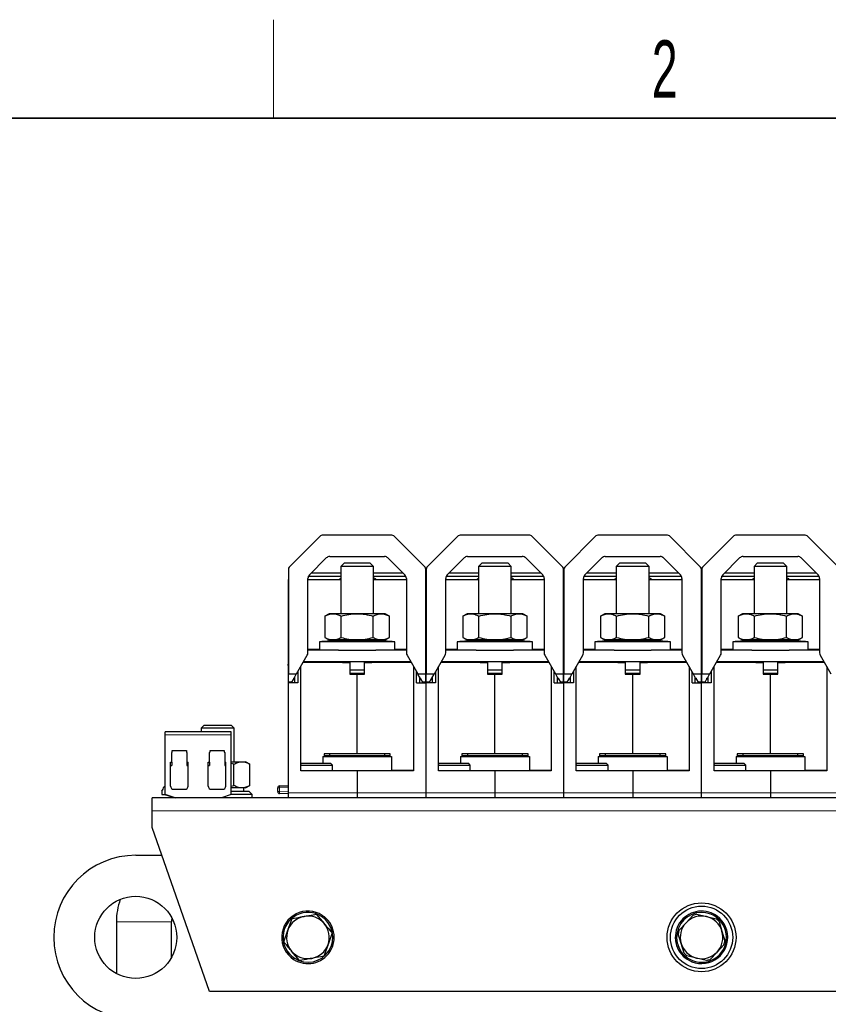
# Model space of a CAD drawing. Header units: millimetres. Extents: x 5 to 418, y 2 to 292.
# Tile 10 of 35: x 58 to 108, y 229 to 288. Entities that reach past the tile are written whole.
import ezdxf

# ---------------------------------------------------------------- set-up
doc = ezdxf.new("R2010")
doc.units = ezdxf.units.MM
doc.layers.add('SLD-0', color=7, linetype='Continuous')
doc.styles.add('SLDTEXTSTYLE0', font='TXT', dxfattribs={"width": 0.605})

msp = doc.modelspace()

# ---------------------------------------------------------------- linework, layer by layer
at = {"color": 7, "linetype": 'Continuous', "lineweight": 25}
for p, q in [((76.611, 257.0456), (74.7047, 255.1394)), ((80.9716, 257.0925), (76.7241, 257.0925)), ((82.991, 255.1394), (81.0847, 257.0456)), ((85.011, 257.0456), (83.1047, 255.1394)), ((89.3716, 257.0925), (85.1241, 257.0925)), ((91.391, 255.1394), (89.4847, 257.0456)), ((93.411, 257.0456), (91.5047, 255.1394)), ((97.7716, 257.0925), (93.5241, 257.0925)), ((99.791, 255.1394), (97.8847, 257.0456)), ((101.811, 257.0456), (99.9047, 255.1394)), ((106.1716, 257.0925), (101.9241, 257.0925)), ((108.191, 255.1394), (106.2847, 257.0456)), ((75.9357, 254.6733), (76.967, 255.7046)), ((77.1792, 255.7925), (80.5165, 255.7925)), ((80.7286, 255.7046), (81.76, 254.6733)), ((84.3357, 254.6733), (85.367, 255.7046)), ((85.5792, 255.7925), (88.9165, 255.7925)), ((89.1286, 255.7046), (90.16, 254.6733)), ((92.7357, 254.6733), (93.767, 255.7046)), ((93.9792, 255.7925), (97.3165, 255.7925)), ((97.5286, 255.7046), (98.56, 254.6733)), ((101.1357, 254.6733), (102.167, 255.7046)), ((102.3792, 255.7925), (105.7165, 255.7925)), ((105.9286, 255.7046), (106.96, 254.6733)), ((74.6578, 255.0262), (74.6578, 248.6491)), ((78.0478, 255.3925), (77.8478, 255.1925)), ((77.8478, 255.1925), (77.8478, 252.3125)), ((79.8478, 255.1925), (77.8478, 255.1925)), ((79.6478, 255.3925), (78.0478, 255.3925)), ((79.8478, 255.1925), (79.6478, 255.3925)), ((79.8478, 252.3125), (79.8478, 255.1925)), ((83.0378, 248.6491), (83.0378, 255.0262)), ((83.0578, 255.0262), (83.0578, 248.6491)), ((86.4478, 255.3925), (86.2478, 255.1925)), ((86.2478, 255.1925), (86.2478, 252.3125)), ((88.2478, 255.1925), (86.2478, 255.1925)), ((88.0478, 255.3925), (86.4478, 255.3925)), ((88.2478, 255.1925), (88.0478, 255.3925)), ((88.2478, 252.3125), (88.2478, 255.1925)), ((91.4378, 248.6491), (91.4378, 255.0262)), ((91.4578, 255.0262), (91.4578, 248.6491)), ((94.8478, 255.3925), (94.6478, 255.1925)), ((94.6478, 255.1925), (94.6478, 252.3125)), ((96.6478, 255.1925), (94.6478, 255.1925)), ((96.4478, 255.3925), (94.8478, 255.3925)), ((96.6478, 255.1925), (96.4478, 255.3925)), ((96.6478, 252.3125), (96.6478, 255.1925)), ((99.8378, 248.6491), (99.8378, 255.0262)), ((99.8578, 255.0262), (99.8578, 248.6491)), ((103.2478, 255.3925), (103.0478, 255.1925)), ((103.0478, 255.1925), (103.0478, 252.3125)), ((105.0478, 255.1925), (103.0478, 255.1925)), ((104.8478, 255.3925), (103.2478, 255.3925)), ((105.0478, 255.1925), (104.8478, 255.3925)), ((105.0478, 252.3125), (105.0478, 255.1925)), ((74.6478, 254.3925), (74.6578, 254.3925)), ((74.6478, 254.3925), (74.6478, 254.2325)), ((75.8478, 249.9276), (75.8478, 254.4612)), ((75.8478, 254.3925), (77.8478, 254.3925)), ((75.8781, 254.5925), (77.8478, 254.5925)), ((77.8478, 254.7759), (76.0383, 254.7759)), ((77.8478, 254.4555), (77.7633, 254.3925)), ((81.6573, 254.7759), (79.8478, 254.7759)), ((79.8478, 254.5925), (81.8176, 254.5925)), ((79.8478, 254.3925), (81.8478, 254.3925)), ((81.8478, 254.4612), (81.8478, 249.9276)), ((83.0378, 254.3925), (83.0478, 254.3925)), ((83.0478, 254.2325), (83.0478, 254.3925)), ((83.0478, 254.3925), (83.0578, 254.3925)), ((84.2478, 249.9276), (84.2478, 254.4612)), ((84.2478, 254.3925), (86.2478, 254.3925)), ((84.2781, 254.5925), (86.2478, 254.5925)), ((86.2478, 254.7759), (84.4383, 254.7759)), ((86.2478, 254.4555), (86.1633, 254.3925)), ((90.0573, 254.7759), (88.2478, 254.7759)), ((88.2478, 254.5925), (90.2176, 254.5925)), ((88.2478, 254.3925), (90.2478, 254.3925)), ((90.2478, 254.4612), (90.2478, 249.9276)), ((91.4378, 254.3925), (91.4478, 254.3925)), ((91.4478, 254.2325), (91.4478, 254.3925)), ((91.4478, 254.3925), (91.4578, 254.3925)), ((92.6478, 249.9276), (92.6478, 254.4612)), ((92.6478, 254.3925), (94.6478, 254.3925)), ((92.6781, 254.5925), (94.6478, 254.5925)), ((94.6478, 254.7759), (92.8383, 254.7759)), ((94.6478, 254.4555), (94.5633, 254.3925)), ((98.4573, 254.7759), (96.6478, 254.7759)), ((96.6478, 254.5925), (98.6176, 254.5925)), ((96.6478, 254.3925), (98.6478, 254.3925)), ((98.6478, 254.4612), (98.6478, 249.9276)), ((99.8378, 254.3925), (99.8478, 254.3925)), ((99.8478, 254.2325), (99.8478, 254.3925)), ((99.8478, 254.3925), (99.8578, 254.3925)), ((101.0478, 249.9276), (101.0478, 254.4612)), ((101.0478, 254.3925), (103.0478, 254.3925)), ((101.0781, 254.5925), (103.0478, 254.5925)), ((103.0478, 254.7759), (101.2383, 254.7759)), ((103.0478, 254.4555), (102.9633, 254.3925)), ((106.8573, 254.7759), (105.0478, 254.7759)), ((105.0478, 254.5925), (107.0176, 254.5925)), ((105.0478, 254.3925), (107.0478, 254.3925)), ((107.0478, 254.4612), (107.0478, 249.9276)), ((74.6478, 254.2325), (74.6478, 249.2339)), ((83.0478, 249.2339), (83.0478, 254.2325)), ((91.4478, 249.2339), (91.4478, 254.2325)), ((99.8478, 249.2339), (99.8478, 254.2325)), ((77.1478, 252.3125), (76.8848, 252.1607)), ((76.8848, 252.1607), (76.8848, 250.8643)), ((77.3756, 252.3125), (77.1478, 252.3125)), ((78.8478, 252.3125), (77.3756, 252.3125)), ((77.8663, 250.8643), (77.8663, 252.1607)), ((80.3201, 252.3125), (78.8478, 252.3125)), ((79.8293, 250.8643), (79.8293, 252.1607)), ((80.5478, 252.3125), (80.3201, 252.3125)), ((80.8108, 252.1607), (80.5478, 252.3125)), ((80.8108, 250.8643), (80.8108, 252.1607)), ((85.5478, 252.3125), (85.2848, 252.1607)), ((85.2848, 252.1607), (85.2848, 250.8643)), ((85.7756, 252.3125), (85.5478, 252.3125)), ((87.2478, 252.3125), (85.7756, 252.3125)), ((86.2663, 250.8643), (86.2663, 252.1607)), ((88.7201, 252.3125), (87.2478, 252.3125)), ((88.2293, 250.8643), (88.2293, 252.1607)), ((88.9478, 252.3125), (88.7201, 252.3125)), ((89.2108, 252.1607), (88.9478, 252.3125)), ((89.2108, 250.8643), (89.2108, 252.1607)), ((93.9478, 252.3125), (93.6848, 252.1607)), ((93.6848, 252.1607), (93.6848, 250.8643)), ((94.1756, 252.3125), (93.9478, 252.3125)), ((95.6478, 252.3125), (94.1756, 252.3125)), ((94.6663, 250.8643), (94.6663, 252.1607)), ((97.1201, 252.3125), (95.6478, 252.3125)), ((96.6293, 250.8643), (96.6293, 252.1607)), ((97.3478, 252.3125), (97.1201, 252.3125)), ((97.6108, 252.1607), (97.3478, 252.3125)), ((97.6108, 250.8643), (97.6108, 252.1607)), ((102.3478, 252.3125), (102.0848, 252.1607)), ((102.0848, 252.1607), (102.0848, 250.8643)), ((102.5756, 252.3125), (102.3478, 252.3125)), ((104.0478, 252.3125), (102.5756, 252.3125)), ((103.0663, 250.8643), (103.0663, 252.1607)), ((105.5201, 252.3125), (104.0478, 252.3125)), ((105.0293, 250.8643), (105.0293, 252.1607)), ((105.7478, 252.3125), (105.5201, 252.3125)), ((106.0108, 252.1607), (105.7478, 252.3125)), ((106.0108, 250.8643), (106.0108, 252.1607)), ((76.8848, 250.8643), (77.1478, 250.7125)), ((80.5478, 250.7125), (80.8108, 250.8643)), ((85.2848, 250.8643), (85.5478, 250.7125)), ((88.9478, 250.7125), (89.2108, 250.8643)), ((93.6848, 250.8643), (93.9478, 250.7125)), ((97.3478, 250.7125), (97.6108, 250.8643)), ((102.0848, 250.8643), (102.3478, 250.7125)), ((105.7478, 250.7125), (106.0108, 250.8643)), ((76.5478, 250.5925), (76.5478, 250.0925)), ((81.1478, 250.5925), (76.5478, 250.5925)), ((77.3756, 250.7125), (77.1478, 250.7125)), ((78.8478, 250.7125), (77.3756, 250.7125)), ((79.8978, 250.6859), (77.7978, 250.6859)), ((77.8478, 250.7125), (77.8478, 250.6859)), ((80.3201, 250.7125), (78.8478, 250.7125)), ((79.8478, 250.6859), (79.8478, 250.7125)), ((80.5478, 250.7125), (80.3201, 250.7125)), ((81.1478, 250.0925), (81.1478, 250.5925)), ((84.9478, 250.5925), (84.9478, 250.0925)), ((89.5478, 250.5925), (84.9478, 250.5925)), ((85.7756, 250.7125), (85.5478, 250.7125)), ((87.2478, 250.7125), (85.7756, 250.7125)), ((88.2978, 250.6859), (86.1978, 250.6859)), ((86.2478, 250.7125), (86.2478, 250.6859)), ((88.7201, 250.7125), (87.2478, 250.7125)), ((88.2478, 250.6859), (88.2478, 250.7125)), ((88.9478, 250.7125), (88.7201, 250.7125)), ((89.5478, 250.0925), (89.5478, 250.5925)), ((93.3478, 250.5925), (93.3478, 250.0925)), ((97.9478, 250.5925), (93.3478, 250.5925)), ((94.1756, 250.7125), (93.9478, 250.7125)), ((95.6478, 250.7125), (94.1756, 250.7125)), ((96.6978, 250.6859), (94.5978, 250.6859)), ((94.6478, 250.7125), (94.6478, 250.6859)), ((97.1201, 250.7125), (95.6478, 250.7125)), ((96.6478, 250.6859), (96.6478, 250.7125)), ((97.3478, 250.7125), (97.1201, 250.7125)), ((97.9478, 250.0925), (97.9478, 250.5925)), ((101.7478, 250.5925), (101.7478, 250.0925)), ((106.3478, 250.5925), (101.7478, 250.5925)), ((102.5756, 250.7125), (102.3478, 250.7125)), ((104.0478, 250.7125), (102.5756, 250.7125)), ((105.0978, 250.6859), (102.9978, 250.6859)), ((103.0478, 250.7125), (103.0478, 250.6859)), ((105.5201, 250.7125), (104.0478, 250.7125)), ((105.0478, 250.6859), (105.0478, 250.7125)), ((105.7478, 250.7125), (105.5201, 250.7125)), ((106.3478, 250.0925), (106.3478, 250.5925)), ((75.1561, 248.6491), (75.8076, 249.7776)), ((76.5478, 250.1225), (75.8478, 250.1225)), ((77.7121, 250.0925), (75.8478, 250.0925)), ((77.7121, 250.0925), (79.9836, 250.0925)), ((81.8478, 250.0925), (79.9836, 250.0925)), ((81.8478, 250.1225), (81.1478, 250.1225)), ((81.888, 249.7776), (82.5396, 248.6491)), ((83.5561, 248.6491), (84.2076, 249.7776)), ((84.9478, 250.1225), (84.2478, 250.1225)), ((86.1121, 250.0925), (84.2478, 250.0925)), ((86.1121, 250.0925), (88.3836, 250.0925)), ((90.2478, 250.0925), (88.3836, 250.0925)), ((90.2478, 250.1225), (89.5478, 250.1225)), ((90.288, 249.7776), (90.9396, 248.6491)), ((91.9561, 248.6491), (92.6076, 249.7776)), ((93.3478, 250.1225), (92.6478, 250.1225)), ((94.5121, 250.0925), (92.6478, 250.0925)), ((94.5121, 250.0925), (96.7836, 250.0925)), ((98.6478, 250.0925), (96.7836, 250.0925)), ((98.6478, 250.1225), (97.9478, 250.1225)), ((98.688, 249.7776), (99.3396, 248.6491)), ((100.3561, 248.6491), (101.0076, 249.7776)), ((101.7478, 250.1225), (101.0478, 250.1225)), ((102.9121, 250.0925), (101.0478, 250.0925)), ((102.9121, 250.0925), (105.1836, 250.0925)), ((107.0478, 250.0925), (105.1836, 250.0925)), ((107.0478, 250.1225), (106.3478, 250.1225)), ((107.088, 249.7776), (107.7396, 248.6491)), ((74.6478, 249.1632), (74.6478, 249.2339)), ((74.6478, 249.1632), (74.6478, 248.0925)), ((75.4078, 242.7325), (75.4078, 249.0851)), ((77.9478, 249.3625), (75.568, 249.3625)), ((75.5853, 249.3925), (82.1104, 249.3925)), ((76.8978, 249.3925), (76.8978, 249.3625)), ((77.9478, 249.3325), (77.9478, 249.3625)), ((77.9478, 249.3325), (78.3978, 249.3325)), ((78.3978, 249.3325), (78.3978, 248.6325)), ((79.2978, 248.6325), (79.2978, 249.3325)), ((79.2978, 249.3325), (79.7478, 249.3325)), ((79.7478, 249.3625), (79.7478, 249.3325)), ((82.1277, 249.3625), (79.7478, 249.3625)), ((80.7978, 249.3625), (80.7978, 249.3925)), ((82.2878, 249.0851), (82.2878, 242.7325)), ((83.0478, 249.2339), (83.0478, 249.1632)), ((83.0478, 248.0925), (83.0478, 249.1632)), ((83.8078, 242.7325), (83.8078, 249.0851)), ((86.3478, 249.3625), (83.968, 249.3625)), ((83.9853, 249.3925), (90.5104, 249.3925)), ((85.2978, 249.3925), (85.2978, 249.3625)), ((86.3478, 249.3325), (86.3478, 249.3625)), ((86.3478, 249.3325), (86.7978, 249.3325)), ((86.7978, 249.3325), (86.7978, 248.6325)), ((87.6978, 248.6325), (87.6978, 249.3325)), ((87.6978, 249.3325), (88.1478, 249.3325)), ((88.1478, 249.3625), (88.1478, 249.3325)), ((90.5277, 249.3625), (88.1478, 249.3625)), ((89.1978, 249.3625), (89.1978, 249.3925)), ((90.6878, 249.0851), (90.6878, 242.7325)), ((91.4478, 249.2339), (91.4478, 249.1632)), ((91.4478, 248.0925), (91.4478, 249.1632)), ((92.2078, 242.7325), (92.2078, 249.0851)), ((94.7478, 249.3625), (92.368, 249.3625)), ((92.3853, 249.3925), (98.9104, 249.3925)), ((93.6978, 249.3925), (93.6978, 249.3625)), ((94.7478, 249.3325), (94.7478, 249.3625)), ((94.7478, 249.3325), (95.1978, 249.3325)), ((95.1978, 249.3325), (95.1978, 248.6325)), ((96.0978, 248.6325), (96.0978, 249.3325)), ((96.0978, 249.3325), (96.5478, 249.3325)), ((96.5478, 249.3625), (96.5478, 249.3325)), ((98.9277, 249.3625), (96.5478, 249.3625)), ((97.5978, 249.3625), (97.5978, 249.3925)), ((98.8238, 249.3925), (98.8238, 249.3625)), ((99.0878, 249.0851), (99.0878, 242.7325)), ((99.8478, 249.2339), (99.8478, 249.1632)), ((99.8478, 248.0925), (99.8478, 249.1632)), ((100.6078, 242.7325), (100.6078, 249.0851)), ((103.1478, 249.3625), (100.768, 249.3625)), ((100.7853, 249.3925), (107.3104, 249.3925)), ((101.6578, 249.3925), (101.6578, 249.3625)), ((101.8378, 249.3625), (101.8378, 249.3925)), ((102.0978, 249.3925), (102.0978, 249.3625)), ((103.1478, 249.3325), (103.1478, 249.3625)), ((103.1478, 249.3325), (103.5978, 249.3325)), ((103.5978, 249.3325), (103.5978, 248.6325)), ((104.4978, 248.6325), (104.4978, 249.3325)), ((104.4978, 249.3325), (104.9478, 249.3325)), ((104.9478, 249.3625), (104.9478, 249.3325)), ((107.3277, 249.3625), (104.9478, 249.3625)), ((105.9978, 249.3625), (105.9978, 249.3925)), ((107.4878, 249.0851), (107.4878, 242.7325)), ((74.6578, 248.6208), (74.6578, 248.6491)), ((74.6578, 248.1325), (74.6578, 248.6208)), ((74.9578, 248.3925), (75.0079, 248.3925)), ((74.9578, 248.3925), (74.9578, 248.3057)), ((75.0079, 248.3925), (75.1397, 248.6208)), ((75.0478, 248.0925), (75.0478, 248.4616)), ((75.1397, 248.6208), (75.1561, 248.6491)), ((75.2298, 248.7768), (75.2298, 248.0925)), ((78.3978, 248.8925), (79.2978, 248.8925)), ((78.3978, 248.6925), (79.2978, 248.6925)), ((78.3978, 248.6325), (78.8478, 248.6325)), ((78.8478, 248.6325), (78.8478, 248.6925)), ((78.8478, 243.7725), (78.8478, 248.6325)), ((78.8478, 248.6325), (79.2978, 248.6325)), ((82.4658, 248.0925), (82.4658, 248.7768)), ((82.5396, 248.6491), (82.5559, 248.6208)), ((82.6877, 248.3925), (82.5559, 248.6208)), ((82.6478, 248.4616), (82.6478, 248.0925)), ((82.6877, 248.3925), (82.7378, 248.3925)), ((82.7378, 248.3057), (82.7378, 248.3925)), ((83.0378, 248.6208), (83.0378, 248.6491)), ((83.0378, 248.1325), (83.0378, 248.6208)), ((83.0578, 248.6208), (83.0578, 248.6491)), ((83.0578, 248.1325), (83.0578, 248.6208)), ((83.3578, 248.3925), (83.4079, 248.3925)), ((83.3578, 248.3925), (83.3578, 248.3057)), ((83.4079, 248.3925), (83.5397, 248.6208)), ((83.4478, 248.0925), (83.4478, 248.4616)), ((83.5397, 248.6208), (83.5561, 248.6491)), ((83.6298, 248.7768), (83.6298, 248.0925)), ((86.7978, 248.8925), (87.6978, 248.8925)), ((86.7978, 248.6925), (87.6978, 248.6925)), ((86.7978, 248.6325), (87.2478, 248.6325)), ((87.2478, 248.6325), (87.2478, 248.6925)), ((87.2478, 243.7725), (87.2478, 248.6325)), ((87.2478, 248.6325), (87.6978, 248.6325)), ((90.8658, 248.0925), (90.8658, 248.7768)), ((90.9396, 248.6491), (90.9559, 248.6208)), ((91.0877, 248.3925), (90.9559, 248.6208)), ((91.0478, 248.4616), (91.0478, 248.0925)), ((91.0877, 248.3925), (91.1378, 248.3925)), ((91.1378, 248.3057), (91.1378, 248.3925)), ((91.4378, 248.6208), (91.4378, 248.6491)), ((91.4378, 248.1325), (91.4378, 248.6208)), ((91.4578, 248.6208), (91.4578, 248.6491)), ((91.4578, 248.1325), (91.4578, 248.6208)), ((91.7578, 248.3925), (91.8079, 248.3925)), ((91.7578, 248.3925), (91.7578, 248.3057)), ((91.8079, 248.3925), (91.9397, 248.6208)), ((91.8478, 248.0925), (91.8478, 248.4616)), ((91.9397, 248.6208), (91.9561, 248.6491)), ((92.0298, 248.7768), (92.0298, 248.0925)), ((95.1978, 248.8925), (96.0978, 248.8925)), ((95.1978, 248.6925), (96.0978, 248.6925)), ((95.1978, 248.6325), (95.6478, 248.6325)), ((95.6478, 248.6325), (95.6478, 248.6925)), ((95.6478, 243.7725), (95.6478, 248.6325)), ((95.6478, 248.6325), (96.0978, 248.6325)), ((99.2658, 248.0925), (99.2658, 248.7768)), ((99.3396, 248.6491), (99.3559, 248.6208)), ((99.4877, 248.3925), (99.3559, 248.6208)), ((99.4478, 248.4616), (99.4478, 248.0925)), ((99.4877, 248.3925), (99.5378, 248.3925)), ((99.5378, 248.3057), (99.5378, 248.3925)), ((99.8378, 248.6208), (99.8378, 248.6491)), ((99.8378, 248.1325), (99.8378, 248.6208)), ((99.8578, 248.6208), (99.8578, 248.6491)), ((99.8578, 248.1325), (99.8578, 248.6208)), ((100.1578, 248.3925), (100.2079, 248.3925)), ((100.1578, 248.3925), (100.1578, 248.3057)), ((100.2079, 248.3925), (100.3397, 248.6208)), ((100.2478, 248.0925), (100.2478, 248.4616)), ((100.3397, 248.6208), (100.3561, 248.6491)), ((100.4298, 248.7768), (100.4298, 248.0925)), ((103.5978, 248.8925), (104.4978, 248.8925)), ((103.5978, 248.6925), (104.4978, 248.6925)), ((103.5978, 248.6325), (104.0478, 248.6325)), ((104.0478, 248.6325), (104.0478, 248.6925)), ((104.0478, 243.7725), (104.0478, 248.6325)), ((104.0478, 248.6325), (104.4978, 248.6325)), ((74.6478, 248.0925), (74.6478, 241.3925)), ((75.2298, 248.0925), (74.6478, 248.0925)), ((74.8578, 248.1325), (74.6578, 248.1325)), ((74.8578, 248.1325), (74.9578, 248.3057)), ((82.4658, 248.0925), (83.0478, 248.0925)), ((82.7378, 248.3057), (82.8378, 248.1325)), ((83.0378, 248.1325), (82.8378, 248.1325)), ((83.0478, 241.3925), (83.0478, 248.0925)), ((83.6298, 248.0925), (83.0478, 248.0925)), ((83.2578, 248.1325), (83.0578, 248.1325)), ((83.2578, 248.1325), (83.3578, 248.3057)), ((90.8658, 248.0925), (91.4478, 248.0925)), ((91.1378, 248.3057), (91.2378, 248.1325)), ((91.4378, 248.1325), (91.2378, 248.1325)), ((91.4478, 241.3925), (91.4478, 248.0925)), ((92.0298, 248.0925), (91.4478, 248.0925)), ((91.6578, 248.1325), (91.4578, 248.1325)), ((91.6578, 248.1325), (91.7578, 248.3057)), ((99.2658, 248.0925), (99.8478, 248.0925)), ((99.5378, 248.3057), (99.6378, 248.1325)), ((99.8378, 248.1325), (99.6378, 248.1325)), ((99.8478, 241.3925), (99.8478, 248.0925)), ((100.4298, 248.0925), (99.8478, 248.0925)), ((100.0578, 248.1325), (99.8578, 248.1325)), ((100.0578, 248.1325), (100.1578, 248.3057)), ((69.5078, 245.4925), (69.3478, 245.3325)), ((71.1878, 245.4925), (69.5078, 245.4925)), ((71.3478, 245.3325), (71.1878, 245.4925)), ((71.1678, 245.1225), (67.1478, 245.1225)), ((67.1478, 244.9225), (67.1478, 245.1225)), ((67.1478, 241.2874), (67.1478, 244.9225)), ((69.3478, 245.3325), (69.3478, 245.1225)), ((71.3478, 245.3325), (69.3478, 245.3325)), ((71.1678, 244.9225), (71.1678, 245.1225)), ((71.1678, 241.2874), (71.1678, 244.9225)), ((71.3478, 243.2925), (71.3478, 245.3325)), ((67.5428, 243.8475), (67.5661, 243.8708)), ((67.5428, 243.2625), (67.5428, 243.8475)), ((67.5778, 243.8991), (67.5778, 243.9725)), ((67.5778, 243.9725), (68.0078, 243.9725)), ((68.0078, 243.9725), (68.4378, 243.9725)), ((68.4378, 243.9725), (68.4378, 243.8991)), ((68.4496, 243.8708), (68.4728, 243.8475)), ((68.4728, 243.8475), (68.4728, 243.2625)), ((69.8428, 243.8475), (69.8661, 243.8708)), ((69.8428, 243.2625), (69.8428, 243.8475)), ((69.8778, 243.8991), (69.8778, 243.9725)), ((69.8778, 243.9725), (70.3078, 243.9725)), ((70.3078, 243.9725), (70.7378, 243.9725)), ((70.7378, 243.9725), (70.7378, 243.8991)), ((70.7496, 243.8708), (70.7728, 243.8475)), ((70.7728, 243.8475), (70.7728, 243.2625)), ((76.7478, 243.6125), (76.7478, 243.2125)), ((76.7478, 243.6125), (80.9478, 243.6125)), ((78.8478, 243.7725), (76.8278, 243.7725)), ((76.8278, 243.7725), (76.8278, 243.6125)), ((80.8478, 243.6565), (76.8478, 243.6565)), ((76.8478, 243.6213), (76.8478, 243.6565)), ((76.8478, 243.6125), (76.8478, 243.6213)), ((77.1678, 243.7725), (77.1678, 243.6565)), ((80.8678, 243.7725), (78.8478, 243.7725)), ((80.5278, 243.6565), (80.5278, 243.7725)), ((80.8478, 243.6565), (80.8478, 243.6213)), ((80.8478, 243.6213), (80.8478, 243.6125)), ((80.8678, 243.6125), (80.8678, 243.7725)), ((80.9478, 243.6125), (80.9478, 242.7325)), ((85.1478, 243.6125), (85.1478, 243.2125)), ((85.1478, 243.6125), (89.3478, 243.6125)), ((87.2478, 243.7725), (85.2278, 243.7725)), ((85.2278, 243.7725), (85.2278, 243.6125)), ((89.2478, 243.6565), (85.2478, 243.6565)), ((85.2478, 243.6213), (85.2478, 243.6565)), ((85.2478, 243.6125), (85.2478, 243.6213)), ((85.5678, 243.7725), (85.5678, 243.6565)), ((89.2678, 243.7725), (87.2478, 243.7725)), ((88.9278, 243.6565), (88.9278, 243.7725)), ((89.2478, 243.6565), (89.2478, 243.6213)), ((89.2478, 243.6213), (89.2478, 243.6125)), ((89.2678, 243.6125), (89.2678, 243.7725)), ((89.3478, 243.6125), (89.3478, 242.7325)), ((93.5478, 243.6125), (93.5478, 243.2125)), ((93.5478, 243.6125), (97.7478, 243.6125)), ((95.6478, 243.7725), (93.6278, 243.7725)), ((93.6278, 243.7725), (93.6278, 243.6125)), ((97.6478, 243.6565), (93.6478, 243.6565)), ((93.6478, 243.6213), (93.6478, 243.6565)), ((93.6478, 243.6125), (93.6478, 243.6213)), ((93.9678, 243.7725), (93.9678, 243.6565)), ((97.6678, 243.7725), (95.6478, 243.7725)), ((97.3278, 243.6565), (97.3278, 243.7725)), ((97.6478, 243.6565), (97.6478, 243.6213)), ((97.6478, 243.6213), (97.6478, 243.6125)), ((97.6678, 243.6125), (97.6678, 243.7725)), ((97.7478, 243.6125), (97.7478, 242.7325)), ((101.9478, 243.6125), (101.9478, 243.2125)), ((101.9478, 243.6125), (106.1478, 243.6125)), ((104.0478, 243.7725), (102.0278, 243.7725)), ((102.0278, 243.7725), (102.0278, 243.6125)), ((106.0478, 243.6565), (102.0478, 243.6565)), ((102.0478, 243.6213), (102.0478, 243.6565)), ((102.0478, 243.6125), (102.0478, 243.6213)), ((102.3678, 243.7725), (102.3678, 243.6565)), ((106.0678, 243.7725), (104.0478, 243.7725)), ((105.7278, 243.6565), (105.7278, 243.7725)), ((106.0478, 243.6565), (106.0478, 243.6213)), ((106.0478, 243.6213), (106.0478, 243.6125)), ((106.0678, 243.6125), (106.0678, 243.7725)), ((106.1478, 243.6125), (106.1478, 242.7325)), ((67.4728, 243.2625), (67.5428, 243.2625)), ((67.4728, 241.8125), (67.4728, 243.2625)), ((67.4728, 243.0625), (67.5428, 243.0625)), ((67.5428, 243.2625), (67.5428, 243.0625)), ((68.4728, 243.2625), (68.5428, 243.2625)), ((68.4728, 243.2625), (68.4728, 243.0625)), ((68.4728, 243.0625), (68.5428, 243.0625)), ((68.5428, 241.8125), (68.5428, 243.2625)), ((69.7728, 243.2625), (69.8428, 243.2625)), ((69.7728, 241.8125), (69.7728, 243.2625)), ((69.7728, 243.0625), (69.8428, 243.0625)), ((69.8428, 243.2625), (69.8428, 243.0625)), ((70.7728, 243.2625), (70.7728, 243.0625)), ((70.7728, 243.2625), (70.8428, 243.2625)), ((70.7728, 243.0625), (70.8428, 243.0625)), ((70.8428, 241.8125), (70.8428, 243.2625)), ((71.1678, 243.2925), (71.8201, 243.2925)), ((71.3293, 243.1407), (71.1678, 243.1831)), ((71.3293, 241.8443), (71.3293, 243.1407)), ((71.8201, 243.2925), (72.0478, 243.2925)), ((72.3108, 243.1407), (72.0478, 243.2925)), ((72.3108, 241.8443), (72.3108, 243.1407)), ((75.4678, 243.2125), (75.4078, 243.1525)), ((75.4078, 243.0925), (77.3478, 243.0925)), ((75.4678, 243.2125), (77.2278, 243.2125)), ((77.3478, 243.0925), (77.2278, 243.2125)), ((77.3478, 242.7325), (77.3478, 243.0925)), ((83.8678, 243.2125), (83.8078, 243.1525)), ((83.8078, 243.0925), (85.7478, 243.0925)), ((83.8678, 243.2125), (85.6278, 243.2125)), ((85.7478, 243.0925), (85.6278, 243.2125)), ((85.7478, 242.7325), (85.7478, 243.0925)), ((92.2678, 243.2125), (92.2078, 243.1525)), ((92.2078, 243.0925), (94.1478, 243.0925)), ((92.2678, 243.2125), (94.0278, 243.2125)), ((94.1478, 243.0925), (94.0278, 243.2125)), ((94.1478, 242.7325), (94.1478, 243.0925)), ((100.6678, 243.2125), (100.6078, 243.1525)), ((100.6078, 243.0925), (102.5478, 243.0925)), ((100.6678, 243.2125), (102.4278, 243.2125)), ((102.5478, 243.0925), (102.4278, 243.2125)), ((102.5478, 242.7325), (102.5478, 243.0925)), ((78.8478, 242.7325), (75.4078, 242.7325)), ((82.2878, 242.7325), (78.8478, 242.7325)), ((78.8478, 242.7325), (78.8478, 241.3925)), ((87.2478, 242.7325), (83.8078, 242.7325)), ((87.2478, 242.7325), (87.2478, 241.3925)), ((90.6878, 242.7325), (87.2478, 242.7325)), ((95.6478, 242.7325), (92.2078, 242.7325)), ((99.0878, 242.7325), (95.6478, 242.7325)), ((95.6478, 242.7325), (95.6478, 241.3925)), ((104.0478, 242.7325), (100.6078, 242.7325)), ((107.4878, 242.7325), (104.0478, 242.7325)), ((104.0478, 242.7325), (104.0478, 241.3925)), ((67.1478, 241.7725), (67.0578, 241.7725)), ((71.1678, 241.8019), (71.3293, 241.8443)), ((72.0478, 241.6925), (72.3108, 241.8443)), ((74.1236, 241.8142), (74.6478, 241.8325)), ((66.9378, 241.4997), (66.9378, 241.2925)), ((66.9378, 241.2925), (67.1478, 241.2924)), ((67.7478, 241.0925), (67.1478, 241.2874)), ((67.6728, 241.6125), (68.3428, 241.6125)), ((69.9728, 241.6125), (70.6428, 241.6125)), ((71.1678, 241.2874), (70.5678, 241.0925)), ((72.4478, 241.2925), (71.137, 241.2925)), ((71.8201, 241.6925), (71.1678, 241.6925)), ((71.1678, 241.4925), (72.2478, 241.4925)), ((72.0478, 241.6925), (71.8201, 241.6925)), ((71.9478, 241.4925), (71.9478, 241.6925)), ((72.4478, 241.2925), (72.2478, 241.4925)), ((72.4478, 241.0925), (72.4478, 241.2925)), ((74.0078, 241.4707), (74.0078, 241.6943)), ((74.6478, 241.3325), (74.1236, 241.3508)), ((74.6478, 241.3925), (74.6478, 241.0925)), ((78.8478, 241.3925), (78.8478, 241.0925)), ((83.0478, 241.0925), (83.0478, 241.3925)), ((87.2478, 241.3925), (87.2478, 241.0925)), ((91.4478, 241.0925), (91.4478, 241.3925)), ((95.6478, 241.3925), (95.6478, 241.0925)), ((99.8478, 241.0925), (99.8478, 241.3925)), ((104.0478, 241.3925), (104.0478, 241.0925)), ((133.3478, 241.0925), (66.3478, 241.0925)), ((66.3478, 240.2925), (66.3478, 241.0925)), ((66.3478, 239.2925), (66.3478, 240.2925)), ((69.8478, 229.2925), (66.3478, 239.2925)), ((65.3478, 237.5925), (66.9428, 237.5925)), ((76.3549, 234.0054), (76.8399, 233.4326)), ((99.5508, 233.9995), (100.1488, 233.8572)), ((64.1678, 233.5325), (64.1678, 230.3885)), ((67.5278, 231.3687), (67.5278, 233.5325)), ((98.4808, 233.0387), (98.903, 233.4854)), ((98.903, 233.4854), (99.3253, 233.9322)), ((100.1488, 233.8572), (100.7468, 233.7149)), ((100.9178, 233.5533), (101.0936, 232.9642)), ((74.3707, 232.3252), (74.6242, 233.0316)), ((77.325, 232.8598), (77.0714, 232.1534)), ((98.6021, 232.2208), (98.4263, 232.8098)), ((101.0936, 232.9642), (101.2693, 232.3752)), ((98.7779, 231.6317), (98.6021, 232.2208)), ((75.3408, 231.1796), (74.8557, 231.7524)), ((100.7926, 231.6995), (100.3704, 231.2528)), ((101.2149, 232.1463), (100.7926, 231.6995)), ((99.5469, 231.3278), (98.9489, 231.4701)), ((100.1449, 231.1855), (99.5469, 231.3278)), ((129.8478, 229.2925), (69.8478, 229.2925))]:
    msp.add_line(p, q, dxfattribs=at)
at = {"color": 7, "linetype": 'Continuous', "lineweight": 18}
for p, q in [((74.6478, 254.2325), (74.6578, 254.2325)), ((83.0378, 254.2325), (83.0478, 254.2325)), ((83.0478, 254.2325), (83.0578, 254.2325)), ((91.4378, 254.2325), (91.4478, 254.2325)), ((91.4478, 254.2325), (91.4578, 254.2325)), ((99.8378, 254.2325), (99.8478, 254.2325)), ((99.8478, 254.2325), (99.8578, 254.2325)), ((74.6578, 249.2339), (74.6478, 249.2339)), ((74.6578, 249.1632), (74.6478, 249.1632)), ((75.5507, 249.3325), (77.9478, 249.3325)), ((79.7478, 249.3325), (82.145, 249.3325)), ((83.0478, 249.2339), (83.0378, 249.2339)), ((83.0478, 249.1632), (83.0378, 249.1632)), ((83.0578, 249.2339), (83.0478, 249.2339)), ((83.0578, 249.1632), (83.0478, 249.1632)), ((83.9507, 249.3325), (86.3478, 249.3325)), ((88.1478, 249.3325), (90.545, 249.3325)), ((91.4478, 249.2339), (91.4378, 249.2339)), ((91.4478, 249.1632), (91.4378, 249.1632)), ((91.4578, 249.2339), (91.4478, 249.2339)), ((91.4578, 249.1632), (91.4478, 249.1632)), ((92.3507, 249.3325), (94.7478, 249.3325)), ((96.5478, 249.3325), (98.945, 249.3325)), ((99.8478, 249.2339), (99.8378, 249.2339)), ((99.8478, 249.1632), (99.8378, 249.1632)), ((99.8578, 249.2339), (99.8478, 249.2339)), ((99.8578, 249.1632), (99.8478, 249.1632)), ((100.7507, 249.3325), (103.1478, 249.3325)), ((104.9478, 249.3325), (107.345, 249.3325)), ((74.6578, 248.6491), (75.1561, 248.6491)), ((74.6578, 248.6208), (75.1397, 248.6208)), ((82.5396, 248.6491), (83.0378, 248.6491)), ((82.5559, 248.6208), (83.0378, 248.6208)), ((83.0578, 248.6491), (83.5561, 248.6491)), ((83.0578, 248.6208), (83.5397, 248.6208)), ((90.9396, 248.6491), (91.4378, 248.6491)), ((90.9559, 248.6208), (91.4378, 248.6208)), ((91.4578, 248.6491), (91.9561, 248.6491)), ((91.4578, 248.6208), (91.9397, 248.6208)), ((99.3396, 248.6491), (99.8378, 248.6491)), ((99.3559, 248.6208), (99.8378, 248.6208)), ((99.8578, 248.6491), (100.3561, 248.6491)), ((99.8578, 248.6208), (100.3397, 248.6208)), ((71.1678, 244.9225), (67.1478, 244.9225)), ((76.8478, 243.6213), (80.8478, 243.6213)), ((85.2478, 243.6213), (89.2478, 243.6213)), ((93.6478, 243.6213), (97.6478, 243.6213)), ((102.0478, 243.6213), (106.0478, 243.6213)), ((82.2878, 242.7738), (80.9478, 242.7738)), ((90.6878, 242.7738), (89.3478, 242.7738)), ((99.0878, 242.7738), (97.7478, 242.7738)), ((107.4878, 242.7738), (106.1478, 242.7738)), ((74.1236, 241.6943), (74.6478, 241.7126)), ((74.1236, 241.6943), (74.1236, 241.4707)), ((74.6478, 241.4524), (74.1236, 241.4707)), ((78.8478, 241.3925), (74.6478, 241.3925)), ((78.8478, 241.3925), (83.0478, 241.3925)), ((87.2478, 241.3925), (83.0478, 241.3925)), ((87.2478, 241.3925), (91.4478, 241.3925)), ((95.6478, 241.3925), (91.4478, 241.3925)), ((95.6478, 241.3925), (99.8478, 241.3925)), ((104.0478, 241.3925), (99.8478, 241.3925)), ((104.0478, 241.3925), (108.2478, 241.3925)), ((133.3478, 240.2925), (66.3478, 240.2925)), ((100.4086, 234.0053), (100.4381, 234.0796)), ((64.1678, 233.5325), (67.5278, 233.5325)), ((76.6771, 233.8664), (76.7208, 233.9334)), ((75.0186, 231.3186), (74.9749, 231.2516)), ((99.2871, 231.1797), (99.2576, 231.1053))]:
    msp.add_line(p, q, dxfattribs=at)
at = {"color": 7, "linetype": 'Continuous', "lineweight": 18, "flags": 128}
for points in [[(74.0078, 241.6943), (74.01, 241.6943), (74.0166, 241.6943), (74.0272, 241.6943), (74.0415, 241.6943), (74.059, 241.6943), (74.079, 241.6943), (74.1008, 241.6943), (74.1236, 241.6943)], [(74.1236, 241.4707), (74.1008, 241.4707), (74.079, 241.4707), (74.059, 241.4707), (74.0415, 241.4707), (74.0272, 241.4707), (74.0166, 241.4707), (74.01, 241.4707), (74.0078, 241.4707)]]:
    msp.add_lwpolyline(points, dxfattribs=at)
at = {"color": 7, "linetype": 'Continuous', "lineweight": 25}
for centre, radius in [((65.3478, 232.5925), 2.5), ((99.8478, 232.5925), 2.1), ((99.8478, 232.5925), 1.9)]:
    msp.add_circle(centre, radius, dxfattribs=at)
for centre, radius, start, end in [((76.7241, 256.9325), 0.16, 90, 135), ((80.9716, 256.9325), 0.16, 45, 90), ((85.1241, 256.9325), 0.16, 90, 135), ((89.3716, 256.9325), 0.16, 45, 90), ((93.5241, 256.9325), 0.16, 90, 135), ((97.7716, 256.9325), 0.16, 45, 90), ((101.9241, 256.9325), 0.16, 90, 135), ((106.1716, 256.9325), 0.16, 45, 90), ((77.1792, 255.4925), 0.3, 90, 135), ((80.5165, 255.4925), 0.3, 45, 90), ((85.5792, 255.4925), 0.3, 90, 135), ((88.9165, 255.4925), 0.3, 45, 90), ((93.9792, 255.4925), 0.3, 90, 135), ((97.3165, 255.4925), 0.3, 45, 90), ((102.3792, 255.4925), 0.3, 90, 135), ((105.7165, 255.4925), 0.3, 45, 90), ((74.8178, 255.0262), 0.16, 135, 180), ((82.8778, 255.0262), 0.16, 0, 45), ((83.2178, 255.0262), 0.16, 135, 180), ((91.2778, 255.0262), 0.16, 0, 45), ((91.6178, 255.0262), 0.16, 135, 180), ((99.6778, 255.0262), 0.16, 0, 45), ((100.0178, 255.0262), 0.16, 135, 180), ((76.1478, 254.4612), 0.3, 135, 180), ((81.5478, 254.4612), 0.3, 0, 45), ((84.5478, 254.4612), 0.3, 135, 180), ((89.9478, 254.4612), 0.3, 0, 45), ((92.9478, 254.4612), 0.3, 135, 180), ((98.3478, 254.4612), 0.3, 0, 45), ((101.3478, 254.4612), 0.3, 135, 180), ((106.7478, 254.4612), 0.3, 0, 45), ((78.8478, 228.2131), 22.4973, 92.675093, 95.867852), ((78.8478, 228.2131), 22.4973, 84.132148, 87.324907), ((87.2478, 228.2131), 22.4973, 92.675093, 95.867852), ((87.2478, 228.2131), 22.4973, 84.132148, 87.324907), ((95.6478, 228.2131), 22.4973, 92.675093, 95.867852), ((95.6478, 228.2131), 22.4973, 84.132148, 87.324907), ((104.0478, 228.2131), 22.4973, 92.675093, 95.867852), ((104.0478, 228.2131), 22.4973, 84.132148, 87.324907), ((75.5478, 249.9276), 0.3, 330, 0), ((82.1478, 249.9276), 0.3, 180, 210), ((83.9478, 249.9276), 0.3, 330, 0), ((90.5478, 249.9276), 0.3, 180, 210), ((92.3478, 249.9276), 0.3, 330, 0), ((98.9478, 249.9276), 0.3, 180, 210), ((100.7478, 249.9276), 0.3, 330, 0), ((107.3478, 249.9276), 0.3, 180, 210), ((67.5378, 243.8991), 0.04, 315, 0), ((68.4778, 243.8991), 0.04, 180, 225), ((69.8378, 243.8991), 0.04, 315, 0), ((70.7778, 243.8991), 0.04, 180, 225), ((66.6878, 241.7725), 0.37, 312.506642, 0), ((67.6728, 241.8125), 0.2, 180, 270), ((68.3428, 241.8125), 0.2, 270, 360), ((69.9728, 241.8125), 0.2, 180, 270), ((70.6428, 241.8125), 0.2, 270, 360), ((74.1278, 241.6943), 0.12, 92.000011, 180), ((74.1278, 241.4707), 0.12, 180, 267.999995), ((65.3478, 232.5925), 5, 90, 270), ((68.2478, 233.5325), 4.08, 160.287548, 180), ((75.8478, 232.5925), 1.6, 56.936121, 236.936121), ((75.8478, 232.5925), 1.52, 56.936121, 236.936121), ((99.8478, 232.5925), 1.6, 68.352119, 248.352119), ((99.8478, 232.5925), 1.52, 68.352119, 248.352119), ((99.8478, 232.5925), 1.6, 248.352119, 68.352119), ((99.8478, 232.5925), 1.52, 248.352119, 68.352119), ((99.8478, 232.5925), 1.438, 101.922551, 111.309368), ((68.2478, 233.5325), 0.72, 162.193229, 180), ((75.8478, 232.5925), 1.3, 100.257503, 160.257503), ((75.8478, 232.5925), 1.6, 236.936121, 56.936121), ((75.8478, 232.5925), 1.52, 236.936121, 56.936121), ((75.8478, 232.5925), 1.3, 40.257503, 100.257503), ((75.8478, 232.5925), 1.3, 340.257503, 40.257503), ((99.8478, 232.5925), 1.3, 136.615959, 196.615959), ((99.8478, 232.5925), 1.3, 76.615959, 136.615959), ((99.8478, 232.5925), 1.3, 16.615959, 76.615959), ((99.8478, 232.5925), 1.438, 41.922551, 51.309368), ((75.8478, 232.5925), 1.3, 160.257503, 220.257503), ((99.8478, 232.5925), 1.438, 161.922551, 171.309368), ((99.8478, 232.5925), 1.3, 316.615959, 16.615959), ((75.8478, 232.5925), 1.3, 280.257503, 340.257503), ((99.8478, 232.5925), 1.3, 196.615959, 256.615959), ((99.8478, 232.5925), 1.438, 341.922551, 351.309368), ((75.8478, 232.5925), 1.3, 220.257503, 280.257503), ((99.8478, 232.5925), 1.438, 221.922551, 231.309368), ((99.8478, 232.5925), 1.3, 256.615959, 316.615959), ((99.8478, 232.5925), 1.438, 281.922551, 291.309368)]:
    msp.add_arc(centre, radius, start, end, dxfattribs=at)
at = {"color": 7, "linetype": 'Continuous', "lineweight": 18}
for centre, start, end in [((74.984, 241.7542), 176.012907, 183.987103), ((74.9839, 241.4108), 176.012885, 183.987115)]:
    msp.add_arc(centre, 0.8624, start, end, dxfattribs=at)
at = {"color": 7, "linetype": 'Continuous', "lineweight": 25}
for points, knots in [([(79.8478, 254.4999), (79.8566, 254.4964), (79.9175, 254.4723), (79.9681, 254.4293), (80.0113, 254.3925)], [0, 0, 0, 0, 0.1442041, 1, 1, 1, 1]), ([(88.2478, 254.4999), (88.2566, 254.4964), (88.3175, 254.4723), (88.3681, 254.4293), (88.4113, 254.3925)], [0, 0, 0, 0, 0.1442041, 1, 1, 1, 1]), ([(96.6478, 254.4999), (96.6566, 254.4964), (96.7175, 254.4723), (96.7681, 254.4293), (96.8113, 254.3925)], [0, 0, 0, 0, 0.1442041, 1, 1, 1, 1]), ([(105.0478, 254.4999), (105.0566, 254.4964), (105.1175, 254.4723), (105.1681, 254.4293), (105.2113, 254.3925)], [0, 0, 0, 0, 0.1442041, 1, 1, 1, 1]), ([(76.8848, 252.1607), (76.9645, 252.2031), (77.1254, 252.2888), (77.2917, 252.3045), (77.3756, 252.3125)], [0, 0, 0, 0, 0.495458, 1, 1, 1, 1]), ([(77.3756, 252.3125), (77.4578, 252.3048), (77.6241, 252.2894), (77.785, 252.2039), (77.8663, 252.1607)], [0, 0, 0, 0, 0.4945107, 1, 1, 1, 1]), ([(77.8663, 252.1607), (78.0257, 252.2031), (78.3475, 252.2888), (78.68, 252.3045), (78.8478, 252.3125)], [0, 0, 0, 0, 0.495458, 1, 1, 1, 1]), ([(78.8478, 252.3125), (79.0123, 252.3048), (79.3449, 252.2894), (79.6667, 252.2039), (79.8293, 252.1607)], [0, 0, 0, 0, 0.4945107, 1, 1, 1, 1]), ([(79.8293, 252.1607), (79.909, 252.2031), (80.0699, 252.2888), (80.2362, 252.3045), (80.3201, 252.3125)], [0, 0, 0, 0, 0.495458, 1, 1, 1, 1]), ([(80.3201, 252.3125), (80.4023, 252.3048), (80.5686, 252.2894), (80.7295, 252.2039), (80.8108, 252.1607)], [0, 0, 0, 0, 0.4945107, 1, 1, 1, 1]), ([(85.2848, 252.1607), (85.3645, 252.2031), (85.5254, 252.2888), (85.6917, 252.3045), (85.7756, 252.3125)], [0, 0, 0, 0, 0.495458, 1, 1, 1, 1]), ([(85.7756, 252.3125), (85.8578, 252.3048), (86.0241, 252.2894), (86.185, 252.2039), (86.2663, 252.1607)], [0, 0, 0, 0, 0.4945107, 1, 1, 1, 1]), ([(86.2663, 252.1607), (86.4257, 252.2031), (86.7475, 252.2888), (87.08, 252.3045), (87.2478, 252.3125)], [0, 0, 0, 0, 0.495458, 1, 1, 1, 1]), ([(87.2478, 252.3125), (87.4123, 252.3048), (87.7449, 252.2894), (88.0667, 252.2039), (88.2293, 252.1607)], [0, 0, 0, 0, 0.4945107, 1, 1, 1, 1]), ([(88.2293, 252.1607), (88.309, 252.2031), (88.4699, 252.2888), (88.6362, 252.3045), (88.7201, 252.3125)], [0, 0, 0, 0, 0.495458, 1, 1, 1, 1]), ([(88.7201, 252.3125), (88.8023, 252.3048), (88.9686, 252.2894), (89.1295, 252.2039), (89.2108, 252.1607)], [0, 0, 0, 0, 0.4945107, 1, 1, 1, 1]), ([(93.6848, 252.1607), (93.7645, 252.2031), (93.9254, 252.2888), (94.0917, 252.3045), (94.1756, 252.3125)], [0, 0, 0, 0, 0.495458, 1, 1, 1, 1]), ([(94.1756, 252.3125), (94.2578, 252.3048), (94.4241, 252.2894), (94.585, 252.2039), (94.6663, 252.1607)], [0, 0, 0, 0, 0.4945107, 1, 1, 1, 1]), ([(94.6663, 252.1607), (94.8257, 252.2031), (95.1475, 252.2888), (95.48, 252.3045), (95.6478, 252.3125)], [0, 0, 0, 0, 0.495458, 1, 1, 1, 1]), ([(95.6478, 252.3125), (95.8123, 252.3048), (96.1449, 252.2894), (96.4667, 252.2039), (96.6293, 252.1607)], [0, 0, 0, 0, 0.4945107, 1, 1, 1, 1]), ([(96.6293, 252.1607), (96.709, 252.2031), (96.8699, 252.2888), (97.0362, 252.3045), (97.1201, 252.3125)], [0, 0, 0, 0, 0.49545796, 1, 1, 1, 1]), ([(97.1201, 252.3125), (97.2023, 252.3048), (97.3686, 252.2894), (97.5295, 252.2039), (97.6108, 252.1607)], [0, 0, 0, 0, 0.4945107, 1, 1, 1, 1]), ([(102.0848, 252.1607), (102.1645, 252.2031), (102.3254, 252.2888), (102.4917, 252.3045), (102.5756, 252.3125)], [0, 0, 0, 0, 0.495458, 1, 1, 1, 1]), ([(102.5756, 252.3125), (102.6578, 252.3048), (102.8241, 252.2894), (102.985, 252.2039), (103.0663, 252.1607)], [0, 0, 0, 0, 0.4945107, 1, 1, 1, 1]), ([(103.0663, 252.1607), (103.2257, 252.2031), (103.5475, 252.2888), (103.88, 252.3045), (104.0478, 252.3125)], [0, 0, 0, 0, 0.495458, 1, 1, 1, 1]), ([(104.0478, 252.3125), (104.2123, 252.3048), (104.5449, 252.2894), (104.8667, 252.2039), (105.0293, 252.1607)], [0, 0, 0, 0, 0.4945107, 1, 1, 1, 1]), ([(105.0293, 252.1607), (105.109, 252.2031), (105.2699, 252.2888), (105.4362, 252.3045), (105.5201, 252.3125)], [0, 0, 0, 0, 0.49545796, 1, 1, 1, 1]), ([(105.5201, 252.3125), (105.6023, 252.3048), (105.7686, 252.2894), (105.9295, 252.2039), (106.0108, 252.1607)], [0, 0, 0, 0, 0.4945107, 1, 1, 1, 1]), ([(76.8848, 250.8643), (76.9645, 250.8219), (77.1254, 250.7362), (77.2917, 250.7205), (77.3756, 250.7125)], [0, 0, 0, 0, 0.495458, 1, 1, 1, 1]), ([(77.3756, 250.7125), (77.4578, 250.7201), (77.6241, 250.7356), (77.785, 250.8211), (77.8663, 250.8643)], [0, 0, 0, 0, 0.49451073, 1, 1, 1, 1]), ([(77.8663, 250.8643), (78.0257, 250.8219), (78.3475, 250.7362), (78.68, 250.7205), (78.8478, 250.7125)], [0, 0, 0, 0, 0.49545797, 1, 1, 1, 1]), ([(78.8478, 250.7125), (79.0123, 250.7201), (79.3449, 250.7356), (79.6667, 250.8211), (79.8293, 250.8643)], [0, 0, 0, 0, 0.4945107, 1, 1, 1, 1]), ([(79.8293, 250.8643), (79.909, 250.8219), (80.0699, 250.7362), (80.2362, 250.7205), (80.3201, 250.7125)], [0, 0, 0, 0, 0.49545796, 1, 1, 1, 1]), ([(80.3201, 250.7125), (80.4023, 250.7201), (80.5686, 250.7356), (80.7295, 250.8211), (80.8108, 250.8643)], [0, 0, 0, 0, 0.4945107, 1, 1, 1, 1]), ([(85.2848, 250.8643), (85.3645, 250.8219), (85.5254, 250.7362), (85.6917, 250.7205), (85.7756, 250.7125)], [0, 0, 0, 0, 0.495458, 1, 1, 1, 1]), ([(85.7756, 250.7125), (85.8578, 250.7201), (86.0241, 250.7356), (86.185, 250.8211), (86.2663, 250.8643)], [0, 0, 0, 0, 0.49451073, 1, 1, 1, 1]), ([(86.2663, 250.8643), (86.4257, 250.8219), (86.7475, 250.7362), (87.08, 250.7205), (87.2478, 250.7125)], [0, 0, 0, 0, 0.49545797, 1, 1, 1, 1]), ([(87.2478, 250.7125), (87.4123, 250.7201), (87.7449, 250.7356), (88.0667, 250.8211), (88.2293, 250.8643)], [0, 0, 0, 0, 0.4945107, 1, 1, 1, 1]), ([(88.2293, 250.8643), (88.309, 250.8219), (88.4699, 250.7362), (88.6362, 250.7205), (88.7201, 250.7125)], [0, 0, 0, 0, 0.49545796, 1, 1, 1, 1]), ([(88.7201, 250.7125), (88.8023, 250.7201), (88.9686, 250.7356), (89.1295, 250.8211), (89.2108, 250.8643)], [0, 0, 0, 0, 0.4945107, 1, 1, 1, 1]), ([(93.6848, 250.8643), (93.7645, 250.8219), (93.9254, 250.7362), (94.0917, 250.7205), (94.1756, 250.7125)], [0, 0, 0, 0, 0.495458, 1, 1, 1, 1]), ([(94.1756, 250.7125), (94.2578, 250.7201), (94.4241, 250.7356), (94.585, 250.8211), (94.6663, 250.8643)], [0, 0, 0, 0, 0.4945107, 1, 1, 1, 1]), ([(94.6663, 250.8643), (94.8257, 250.8219), (95.1475, 250.7362), (95.48, 250.7205), (95.6478, 250.7125)], [0, 0, 0, 0, 0.495458, 1, 1, 1, 1]), ([(95.6478, 250.7125), (95.8123, 250.7201), (96.1449, 250.7356), (96.4667, 250.8211), (96.6293, 250.8643)], [0, 0, 0, 0, 0.4945107, 1, 1, 1, 1]), ([(96.6293, 250.8643), (96.709, 250.8219), (96.8699, 250.7362), (97.0362, 250.7205), (97.1201, 250.7125)], [0, 0, 0, 0, 0.495458, 1, 1, 1, 1]), ([(97.1201, 250.7125), (97.2023, 250.7201), (97.3686, 250.7356), (97.5295, 250.8211), (97.6108, 250.8643)], [0, 0, 0, 0, 0.4945107, 1, 1, 1, 1]), ([(102.0848, 250.8643), (102.1645, 250.8219), (102.3254, 250.7362), (102.4917, 250.7205), (102.5756, 250.7125)], [0, 0, 0, 0, 0.495458, 1, 1, 1, 1]), ([(102.5756, 250.7125), (102.6578, 250.7201), (102.8241, 250.7356), (102.985, 250.8211), (103.0663, 250.8643)], [0, 0, 0, 0, 0.4945107, 1, 1, 1, 1]), ([(103.0663, 250.8643), (103.2257, 250.8219), (103.5475, 250.7362), (103.88, 250.7205), (104.0478, 250.7125)], [0, 0, 0, 0, 0.495458, 1, 1, 1, 1]), ([(104.0478, 250.7125), (104.2123, 250.7201), (104.5449, 250.7356), (104.8667, 250.8211), (105.0293, 250.8643)], [0, 0, 0, 0, 0.4945107, 1, 1, 1, 1]), ([(105.0293, 250.8643), (105.109, 250.8219), (105.2699, 250.7362), (105.4362, 250.7205), (105.5201, 250.7125)], [0, 0, 0, 0, 0.495458, 1, 1, 1, 1]), ([(105.5201, 250.7125), (105.6023, 250.7201), (105.7686, 250.7356), (105.9295, 250.8211), (106.0108, 250.8643)], [0, 0, 0, 0, 0.4945107, 1, 1, 1, 1]), ([(76.0345, 250.0925), (75.9928, 250.0932), (75.9483, 250.094), (75.9127, 250.1208), (75.9105, 250.1225)], [0, 0, 0, 0, 0.9380632, 1, 1, 1, 1]), ([(81.7858, 250.1225), (81.7832, 250.1207), (81.7505, 250.0988), (81.7059, 250.0935), (81.666, 250.0926), (81.6612, 250.0925)], [0, 0, 0, 0, 0.0710038, 0.8862874, 1, 1, 1, 1]), ([(84.4345, 250.0925), (84.3928, 250.0932), (84.3483, 250.094), (84.3127, 250.1208), (84.3105, 250.1225)], [0, 0, 0, 0, 0.9380632, 1, 1, 1, 1]), ([(90.1858, 250.1225), (90.1832, 250.1207), (90.1505, 250.0988), (90.1059, 250.0935), (90.066, 250.0926), (90.0612, 250.0925)], [0, 0, 0, 0, 0.0710038, 0.8862874, 1, 1, 1, 1]), ([(92.8345, 250.0925), (92.7928, 250.0932), (92.7483, 250.094), (92.7127, 250.1208), (92.7105, 250.1225)], [0, 0, 0, 0, 0.9380632, 1, 1, 1, 1]), ([(98.5858, 250.1225), (98.5832, 250.1207), (98.5505, 250.0988), (98.5059, 250.0935), (98.466, 250.0926), (98.4612, 250.0925)], [0, 0, 0, 0, 0.0710038, 0.8862874, 1, 1, 1, 1]), ([(101.2345, 250.0925), (101.1928, 250.0932), (101.1483, 250.094), (101.1127, 250.1208), (101.1105, 250.1225)], [0, 0, 0, 0, 0.9380632, 1, 1, 1, 1]), ([(106.9858, 250.1225), (106.9832, 250.1207), (106.9505, 250.0988), (106.9059, 250.0935), (106.866, 250.0926), (106.8612, 250.0925)], [0, 0, 0, 0, 0.0710038, 0.8862874, 1, 1, 1, 1]), ([(71.3293, 243.1407), (71.409, 243.1831), (71.5699, 243.2688), (71.7362, 243.2845), (71.8201, 243.2925)], [0, 0, 0, 0, 0.495458, 1, 1, 1, 1]), ([(71.8201, 243.2925), (71.8317, 243.2923), (71.9198, 243.2909), (72.0859, 243.2578), (72.2354, 243.1799), (72.3108, 243.1407)], [0, 0, 0, 0, 0.070088, 0.5307834, 1, 1, 1, 1]), ([(71.8201, 241.6925), (71.8084, 241.6927), (71.7204, 241.694), (71.5543, 241.7272), (71.4048, 241.8051), (71.3293, 241.8443)], [0, 0, 0, 0, 0.070088, 0.5307834, 1, 1, 1, 1]), ([(72.3108, 241.8443), (72.2311, 241.8019), (72.0703, 241.7162), (71.904, 241.7005), (71.8201, 241.6925)], [0, 0, 0, 0, 0.495458, 1, 1, 1, 1]), ([(67.1478, 241.2874), (67.163, 241.2825), (67.2336, 241.2596), (67.4523, 241.1885), (67.6416, 241.127), (67.7478, 241.0925)], [0, 0, 0, 0, 0.1071494, 0.4989926, 1, 1, 1, 1]), ([(75.6163, 233.8717), (75.8033, 233.9055), (76.0534, 233.9508), (76.2941, 233.9944), (76.3549, 234.0054)], [0, 0, 0, 0, 0.74743631, 1, 1, 1, 1]), ([(74.6242, 233.0316), (74.6303, 233.0484), (74.7159, 233.2869), (74.7998, 233.5207), (74.8778, 233.7381)], [0, 0, 0, 0, 0.0702148, 1, 1, 1, 1]), ([(74.8778, 233.7381), (75.0568, 233.7705), (75.3002, 233.8145), (75.5502, 233.8597), (75.6163, 233.8717)], [0, 0, 0, 0, 0.73532868, 1, 1, 1, 1]), ([(76.8399, 233.4326), (76.8514, 233.419), (77.0152, 233.2256), (77.1757, 233.036), (77.325, 232.8598)], [0, 0, 0, 0, 0.0702148, 1, 1, 1, 1]), ([(74.8557, 231.7524), (74.8442, 231.766), (74.6805, 231.9594), (74.52, 232.149), (74.3707, 232.3252)], [0, 0, 0, 0, 0.07021477, 1, 1, 1, 1]), ([(77.0714, 232.1534), (77.0654, 232.1366), (76.9798, 231.8981), (76.8959, 231.6643), (76.8179, 231.4469)], [0, 0, 0, 0, 0.07021477, 1, 1, 1, 1]), ([(76.0793, 231.3133), (76.0132, 231.3013), (75.7632, 231.2561), (75.5198, 231.212), (75.3408, 231.1796)], [0, 0, 0, 0, 0.2646713, 1, 1, 1, 1]), ([(76.8179, 231.4469), (76.7571, 231.4359), (76.5164, 231.3924), (76.2663, 231.3471), (76.0793, 231.3133)], [0, 0, 0, 0, 0.2525637, 1, 1, 1, 1])]:
    msp.add_open_spline(points, degree=3, knots=knots, dxfattribs=at)
at = {"layer": 'SLD-0', "lineweight": 18}
msp.add_line((73.75, 282.5), (73.75, 288.5), dxfattribs=at)
at = {"layer": 'SLD-0', "lineweight": 35}
msp.add_line((408, 282.5), (26, 282.5), dxfattribs=at)

# ---------------------------------------------------------------- texts
at = {"layer": 'SLD-0', "insert": (97.6027, 287.243), "char_height": 3.5, "attachment_point": 2, "style": 'SLDTEXTSTYLE0'}
msp.add_mtext('2', dxfattribs=at)

doc.saveas('drawing.dxf')
